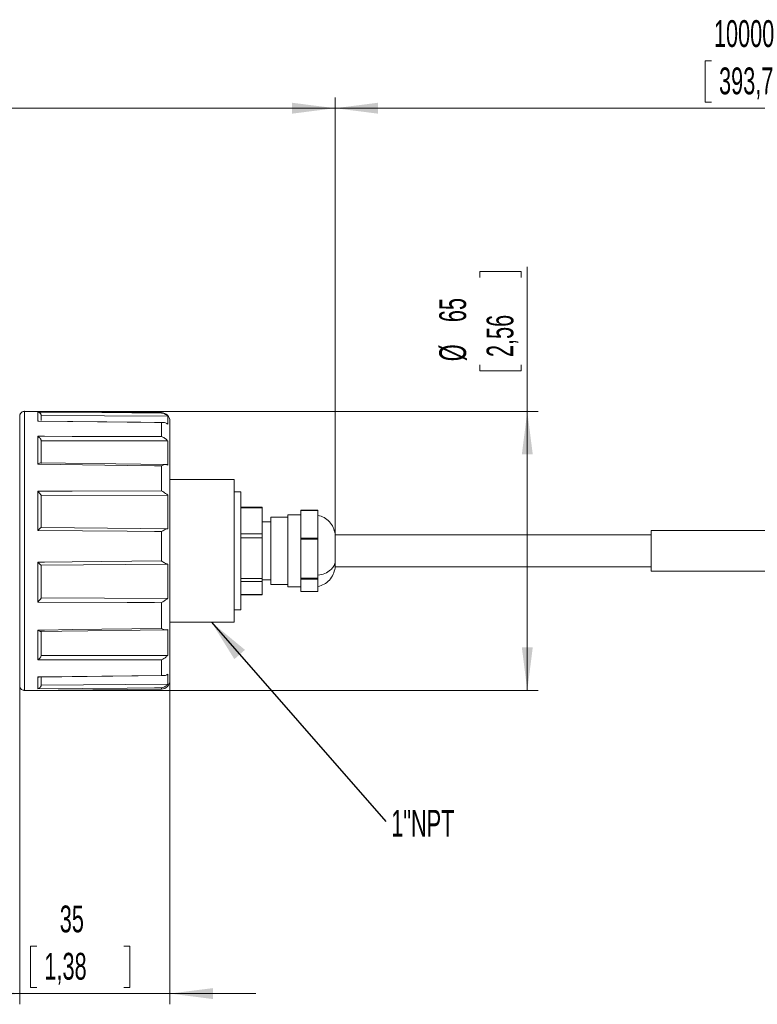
# Model space of a CAD drawing. Header units: millimetres. Extents: x 0 to 420, y 0 to 297.
# Tile 3 of 6: x 208 to 276, y 148 to 240. Entities that reach past the tile are written whole.
import ezdxf

# ---------------------------------------------------------------- set-up
doc = ezdxf.new("R2010")
doc.units = ezdxf.units.MM
doc.header["$PDSIZE"] = -1
doc.styles.add('SLDTEXTSTYLE1', font='TXT', dxfattribs={"width": 0.605})
doc.dimstyles.new('SLDDIMSTYLE0', dxfattribs={"dimtxt": 2.5, "dimasz": 4, "dimexe": 0, "dimexo": 0.0625, "dimtad": 1, "dimdec": 1, "dimlfac": 2.5, "dimrnd": 1e-09, "dimzin": 12, "dimdsep": 46, "dimtxsty": 'SLDTEXTSTYLE1', "dimsah": 1, "dimcen": 0.09, "dimadec": 0, "dimazin": 3, "dimtfac": 1, "dimtdec": 1, "dimtmove": 0, "dimatfit": 0, "dimfxl": 0, "dimfrac": 2, "dimtolj": 1, "dimtzin": 12, "dimarcsym": 0})
doc.dimstyles.new('SLDDIMSTYLE1', dxfattribs={"dimtxt": 2.5, "dimasz": 4, "dimexe": 0, "dimexo": 0.0625, "dimtad": 1, "dimdec": 1, "dimlfac": 2.5, "dimrnd": 1e-09, "dimzin": 12, "dimdsep": 46, "dimtxsty": 'SLDTEXTSTYLE1', "dimsah": 1, "dimcen": 0.09, "dimadec": 0, "dimazin": 3, "dimtfac": 1, "dimtdec": 1, "dimtofl": 0, "dimtmove": 0, "dimatfit": 3, "dimfxl": 0, "dimfrac": 2, "dimtolj": 1, "dimtzin": 12, "dimarcsym": 0})
doc.dimstyles.new('SLDDIMSTYLE3', dxfattribs={"dimtxt": 2.5, "dimasz": 4, "dimexe": 0, "dimexo": 0.0625, "dimtad": 1, "dimdec": 1, "dimlfac": 2.5, "dimrnd": 1e-09, "dimzin": 12, "dimdsep": 46, "dimtxsty": 'SLDTEXTSTYLE1', "dimsah": 1, "dimcen": 0.09, "dimadec": 0, "dimazin": 3, "dimtfac": 1, "dimtdec": 1, "dimtofl": 0, "dimtmove": 0, "dimatfit": 3, "dimfxl": 0, "dimfrac": 2, "dimtolj": 1, "dimtzin": 12, "dimarcsym": 0})
doc.dimstyles.new('SLDDIMSTYLE4', dxfattribs={"dimtxt": 2.5, "dimasz": 4, "dimexe": 0, "dimexo": 0.0625, "dimtad": 1, "dimdec": 0, "dimlfac": 2.5, "dimrnd": 1e-09, "dimzin": 12, "dimdsep": 46, "dimtxsty": 'SLDTEXTSTYLE1', "dimsah": 1, "dimcen": 0.09, "dimadec": 0, "dimazin": 3, "dimtfac": 1, "dimtdec": 1, "dimtofl": 0, "dimtmove": 0, "dimatfit": 3, "dimfxl": 0, "dimfrac": 2, "dimtolj": 1, "dimtzin": 12, "dimarcsym": 0})
doc.dimstyles.new('SLDDIMSTYLE5', dxfattribs={"dimtxt": 0.18, "dimasz": 4, "dimexe": 0, "dimexo": 0.0625, "dimgap": 0, "dimtad": 0, "dimtih": 1, "dimtoh": 1, "dimdec": 0, "dimrnd": 1e-09, "dimzin": 0, "dimdsep": 46, "dimtxsty": 'Standard', "dimsah": 1, "dimcen": 0.09, "dimadec": 0, "dimazin": 0, "dimtfac": 4, "dimtdec": 0, "dimtofl": 0, "dimtmove": 0, "dimatfit": 3, "dimfxl": 0, "dimfrac": 2, "dimtolj": 1, "dimtzin": 0, "dimarcsym": 0})

# ---------------------------------------------------------------- blocks, each defined once
blk = doc.blocks.new('_D')
at = {"color": 7, "linetype": 'Continuous', "lineweight": 0}
for p, q in [((207.519, 178.527), (207.519, 148.268)), ((221.519, 178.442), (221.519, 148.268)), ((209.104, 153.677), (208.531, 153.677)), ((208.531, 153.677), (208.531, 149.841)), ((217.22, 153.677), (217.793, 153.677)), ((217.793, 153.677), (217.793, 149.841)), ((208.531, 149.841), (209.104, 149.841)), ((217.793, 149.841), (217.22, 149.841)), ((207.519, 149.268), (199.519, 149.268)), ((207.519, 149.268), (221.519, 149.268)), ((221.519, 149.268), (229.519, 149.268))]:
    blk.add_line(p, q, dxfattribs=at)
for points in [[(207.519, 149.268), (203.519, 149.776), (203.519, 148.76)], [(221.519, 149.268), (225.519, 148.76), (225.519, 149.776)]]:
    blk.add_solid(points, dxfattribs=at)
at = {"color": 7, "linetype": 'Continuous', "lineweight": 0, "char_height": 2.5, "attachment_point": 1, "style": 'SLDTEXTSTYLE1'}
for s, insert in [('35', (211.252, 157.473)), ('1,38', (209.82, 153.063))]:
    blk.add_mtext(s, dxfattribs=dict(at, insert=insert))
blk = doc.blocks.new('_D_1')
at = {"color": 7, "linetype": 'Continuous', "lineweight": 0}
for p, q in [((254.825, 203.523), (254.825, 216.995)), ((250.416, 215.992), (250.416, 216.565)), ((250.416, 216.565), (254.253, 216.565)), ((254.253, 216.565), (254.253, 215.992)), ((250.416, 207.876), (250.416, 207.303)), ((254.253, 207.303), (254.253, 207.876)), ((250.416, 207.303), (254.253, 207.303)), ((207.955, 203.523), (255.825, 203.523)), ((254.825, 177.53), (254.825, 203.523)), ((207.955, 177.53), (255.825, 177.53))]:
    blk.add_line(p, q, dxfattribs=at)
for points in [[(254.825, 203.523), (254.317, 199.523), (255.333, 199.523)], [(254.825, 177.53), (255.333, 181.53), (254.317, 181.53)]]:
    blk.add_solid(points, dxfattribs=at)
at = {"color": 7, "linetype": 'Continuous', "lineweight": 0, "char_height": 2.5, "attachment_point": 1, "rotation": 90, "style": 'SLDTEXTSTYLE1'}
for s, insert in [('65', (246.62, 211.847)), ('2,56', (251.03, 208.592)), ('%%c', (246.62, 208.202))]:
    blk.add_mtext(s, dxfattribs=dict(at, insert=insert))
blk = doc.blocks.new('_D_3')
at = {"color": 7, "linetype": 'Continuous', "lineweight": 0}
for p, q in [((271.978, 236.195), (271.405, 236.195)), ((271.405, 236.195), (271.405, 232.358)), ((282.004, 236.195), (282.577, 236.195)), ((282.577, 236.195), (282.577, 232.358)), ((236.905, 192.127), (236.905, 232.785)), ((271.405, 232.358), (271.978, 232.358)), ((282.577, 232.358), (282.004, 232.358)), ((332.72, 192.627), (332.72, 232.785)), ((236.905, 231.785), (332.72, 231.785))]:
    blk.add_line(p, q, dxfattribs=at)
for points in [[(236.905, 231.785), (240.905, 231.277), (240.905, 232.293)], [(332.72, 231.785), (328.72, 232.293), (328.72, 231.277)]]:
    blk.add_solid(points, dxfattribs=at)
at = {"color": 7, "linetype": 'Continuous', "lineweight": 0, "char_height": 2.5, "attachment_point": 1, "style": 'SLDTEXTSTYLE1'}
for s, insert in [('10000', (272.216, 239.991)), ('393,7', (272.694, 235.581))]:
    blk.add_mtext(s, dxfattribs=dict(at, insert=insert))
blk = doc.blocks.new('_D_4')
at = {"color": 7, "linetype": 'Continuous', "lineweight": 0}
for p, q in [((173.409, 236.195), (172.836, 236.195)), ((172.836, 236.195), (172.836, 232.358)), ((181.525, 236.195), (182.098, 236.195)), ((182.098, 236.195), (182.098, 232.358)), ((108.159, 182.127), (108.159, 232.785)), ((172.836, 232.358), (173.409, 232.358)), ((182.098, 232.358), (181.525, 232.358)), ((236.905, 192.127), (236.905, 232.785)), ((108.159, 231.785), (236.905, 231.785))]:
    blk.add_line(p, q, dxfattribs=at)
for points in [[(108.159, 231.785), (112.159, 231.277), (112.159, 232.293)], [(236.905, 231.785), (232.905, 232.293), (232.905, 231.277)]]:
    blk.add_solid(points, dxfattribs=at)
at = {"color": 7, "linetype": 'Continuous', "lineweight": 0, "char_height": 2.5, "attachment_point": 1, "style": 'SLDTEXTSTYLE1'}
for s, insert in [('322', (174.602, 239.991)), ('12,7', (174.125, 235.581))]:
    blk.add_mtext(s, dxfattribs=dict(at, insert=insert))
blk = doc.blocks.new('SW_NOTE_9')
at = {"color": 0, "linetype": 'Continuous', "lineweight": 0, "insert": (0.511, 1.073), "char_height": 2.5, "attachment_point": 1, "style": 'SLDTEXTSTYLE1'}
blk.add_mtext('1"NPT', dxfattribs=at)

msp = doc.modelspace()

# ---------------------------------------------------------------- linework, layer by layer
at = {"color": 7, "linetype": 'Continuous', "lineweight": 15}
for p, q in [((220.726, 203.411), (207.915, 203.523)), ((209.204, 202.605), (209.204, 203.469)), ((209.519, 202.676), (209.519, 203.16)), ((209.519, 203.16), (221.33, 203.068)), ((221.33, 202.324), (221.33, 203.068)), ((220.726, 201.186), (220.726, 202.473)), ((221.519, 202.611), (221.519, 181.194)), ((209.204, 198.603), (209.204, 201.21)), ((209.519, 198.673), (209.519, 200.797)), ((209.519, 200.797), (221.33, 200.773)), ((221.33, 198.528), (221.33, 200.773)), ((220.726, 196.139), (220.726, 198.459)), ((227.519, 197.173), (221.519, 197.173)), ((227.519, 197.173), (227.519, 183.881)), ((209.204, 192.437), (209.204, 196.088)), ((209.519, 195.681), (221.33, 195.733)), ((209.519, 192.707), (209.519, 195.681)), ((221.33, 192.589), (221.33, 195.733)), ((228.119, 196.027), (227.519, 196.027)), ((228.119, 196.027), (228.119, 185.027)), ((230.119, 194.614), (228.119, 194.614)), ((230.119, 194.614), (230.119, 194.527)), ((230.119, 194.527), (228.119, 194.527)), ((230.119, 194.527), (230.119, 192.128)), ((232.519, 193.673), (230.919, 193.673)), ((230.919, 187.38), (230.919, 193.673)), ((233.719, 193.887), (232.519, 193.887)), ((232.519, 188.227), (232.519, 193.887)), ((235.319, 194.316), (233.719, 194.316)), ((233.719, 194.283), (233.719, 194.316)), ((233.719, 194.283), (235.319, 194.283)), ((233.719, 191.727), (233.719, 194.283)), ((235.319, 194.316), (235.319, 194.283)), ((235.319, 194.283), (235.319, 191.727)), ((230.919, 193.227), (230.119, 193.227)), ((220.726, 189.588), (220.726, 192.319)), ((228.119, 192.128), (230.119, 192.128)), ((230.119, 192.128), (230.119, 191.744)), ((236.905, 189.431), (236.905, 192.126)), ((266.36, 192.027), (236.905, 192.027)), ((294.36, 192.427), (266.36, 192.427)), ((266.36, 190.191), (266.36, 192.427)), ((230.119, 191.744), (228.119, 191.744)), ((230.119, 191.744), (230.119, 187.968)), ((235.319, 191.727), (233.719, 191.727)), ((233.719, 191.727), (233.719, 191.61)), ((233.719, 191.61), (235.319, 191.61)), ((233.719, 190.104), (233.719, 191.61)), ((235.319, 191.727), (235.319, 191.61)), ((235.319, 191.61), (235.319, 187.989)), ((233.719, 190.104), (233.719, 189.281)), ((266.36, 188.627), (266.36, 190.191)), ((209.204, 185.759), (209.204, 189.476)), ((209.519, 189.185), (221.33, 189.297)), ((209.519, 186.157), (209.519, 189.185)), ((221.33, 186.096), (221.33, 189.297)), ((233.719, 187.989), (233.719, 189.281)), ((236.905, 188.927), (236.905, 189.431)), ((232.519, 187.167), (232.519, 188.227)), ((236.905, 189.027), (266.36, 189.027)), ((266.36, 188.627), (294.36, 188.627)), ((228.119, 187.968), (230.119, 187.968)), ((230.119, 187.659), (228.119, 187.659)), ((230.119, 187.968), (230.119, 187.659)), ((230.119, 187.827), (230.919, 187.827)), ((230.119, 187.659), (230.119, 186.459)), ((230.919, 187.38), (232.519, 187.38)), ((235.319, 187.989), (233.719, 187.989)), ((233.719, 187.905), (233.719, 187.989)), ((233.719, 187.905), (235.319, 187.905)), ((233.719, 187.491), (233.719, 187.905)), ((233.719, 187.491), (233.719, 187.226)), ((233.719, 187.226), (233.719, 186.743)), ((235.319, 187.989), (235.319, 187.905)), ((235.319, 187.905), (235.319, 186.743)), ((228.119, 186.459), (230.119, 186.459)), ((228.119, 186.439), (230.119, 186.439)), ((230.119, 186.459), (230.119, 186.439)), ((232.519, 187.167), (233.719, 187.167)), ((233.719, 186.743), (235.319, 186.743)), ((233.719, 186.743), (233.719, 186.737)), ((233.719, 186.737), (235.319, 186.737)), ((235.319, 186.743), (235.319, 186.737)), ((209.519, 186.157), (221.33, 186.096)), ((220.726, 183.288), (220.726, 185.699)), ((227.519, 185.027), (228.119, 185.027)), ((221.519, 183.881), (227.519, 183.881)), ((209.204, 180.359), (209.204, 183.145)), ((209.519, 180.777), (209.519, 183.048)), ((221.33, 180.791), (221.33, 183.191)), ((209.519, 180.777), (221.33, 180.791)), ((221.519, 181.194), (221.519, 178.442)), ((220.726, 178.928), (220.726, 180.373)), ((221.33, 178.095), (221.33, 179.051)), ((209.204, 177.683), (209.204, 178.792)), ((209.519, 178.01), (209.519, 178.764)), ((209.519, 178.01), (221.33, 178.095)), ((207.915, 177.53), (220.726, 177.642))]:
    msp.add_line(p, q, dxfattribs=at)
at = {"color": 8, "linetype": 'Continuous', "lineweight": 15}
for p, q in [((220.726, 203.377), (220.726, 203.411)), ((220.726, 177.642), (220.726, 177.767))]:
    msp.add_line(p, q, dxfattribs=at)
at = {"color": 7, "linetype": 'Continuous', "lineweight": 15, "flags": 128}
for points in [[(209.204, 203.469), (209.845, 203.464), (212.407, 203.444), (220.726, 203.377)], [(220.726, 202.473), (220.086, 202.48), (217.524, 202.51), (209.204, 202.605)], [(220.913, 202.494), (218.801, 202.518), (209.318, 202.626)], [(209.204, 201.21), (209.845, 201.209), (212.407, 201.203), (220.726, 201.186)], [(220.726, 198.459), (220.086, 198.467), (217.524, 198.499), (209.204, 198.603)], [(221.142, 198.577), (218.801, 198.606), (209.452, 198.721)], [(209.204, 196.088), (209.845, 196.091), (212.407, 196.102), (220.726, 196.139)], [(220.726, 192.319), (220.086, 192.326), (217.524, 192.352), (209.204, 192.437)], [(221.324, 192.589), (218.8, 192.614), (209.517, 192.707)], [(209.204, 189.476), (209.845, 189.482), (212.407, 189.507), (220.726, 189.588)], [(220.726, 185.699), (220.086, 185.703), (217.524, 185.716), (209.204, 185.759)], [(209.204, 183.145), (209.845, 183.153), (212.407, 183.185), (220.726, 183.288)], [(209.463, 183.01), (211.441, 183.034), (221.17, 183.154)], [(220.726, 180.373), (220.086, 180.372), (217.524, 180.369), (209.204, 180.359)], [(209.204, 178.792), (209.845, 178.8), (212.407, 178.83), (220.726, 178.928)], [(209.339, 178.763), (211.441, 178.788), (220.945, 178.899)], [(220.726, 177.767), (220.086, 177.762), (217.524, 177.744), (209.204, 177.683)]]:
    msp.add_lwpolyline(points, dxfattribs=at)
at = {"color": 7, "linetype": 'Continuous', "lineweight": 15}
for centre, start, end in [((220.719, 202.611), 0, 89.5), ((220.719, 178.442), 270.5, 0)]:
    msp.add_arc(centre, 0.8, start, end, dxfattribs=at)
for points, knots in [([(207.955, 203.523), (207.915, 203.52), (207.828, 203.514), (207.683, 203.442), (207.58, 203.325), (207.528, 203.198), (207.522, 203.126), (207.519, 203.09)], [0, 0, 0, 0, 0.201746, 0.435977, 0.705119, 0.850859, 1, 1, 1, 1]), ([(207.52, 203.091), (207.519, 203.087), (207.519, 203.079), (207.519, 202.9), (207.519, 202.667), (207.519, 202.42), (207.519, 202.161), (207.519, 201.666), (207.519, 200.781), (207.519, 199.317), (207.519, 197.572), (207.519, 195.607), (207.519, 193.479), (207.519, 191.26), (207.519, 189.017), (207.519, 186.821), (207.519, 184.743), (207.519, 182.847), (207.519, 181.209), (207.519, 180.178), (207.519, 179.577), (207.519, 179.224), (207.519, 178.841), (207.519, 178.444), (207.519, 178.09), (207.519, 178.01), (207.519, 177.966)], [0, 0, 0, 0, 0.030814, 0.063335, 0.089292, 0.10895, 0.127136, 0.145662, 0.20257, 0.259637, 0.316721, 0.373794, 0.430872, 0.487953, 0.545023, 0.602109, 0.659175, 0.716263, 0.773328, 0.828865, 0.845787, 0.862997, 0.886518, 0.917197, 0.955032, 1, 1, 1, 1]), ([(209.519, 203.16), (209.513, 203.191), (209.5, 203.252), (209.447, 203.34), (209.362, 203.423), (209.273, 203.46), (209.217, 203.468), (209.205, 203.469), (209.204, 203.469)], [0, 0, 0, 0, 0.164753, 0.328356, 0.577905, 0.910923, 0.995964, 1, 1, 1, 1]), ([(220.726, 203.377), (220.727, 203.377), (220.825, 203.372), (220.994, 203.33), (221.198, 203.208), (221.293, 203.107), (221.33, 203.068)], [0, 0, 0, 0, 0.0047034, 0.4538515, 0.7871597, 1, 1, 1, 1]), ([(209.318, 202.619), (209.292, 202.62), (209.256, 202.623), (209.217, 202.61), (209.205, 202.605), (209.204, 202.605)], [0, 0, 0, 0, 0.692642, 0.986073, 1, 1, 1, 1]), ([(221.33, 202.324), (221.293, 202.356), (221.198, 202.44), (220.994, 202.503), (220.825, 202.495), (220.727, 202.473), (220.726, 202.473)], [0, 0, 0, 0, 0.212839, 0.546148, 0.995297, 1, 1, 1, 1]), ([(209.519, 200.797), (209.513, 200.825), (209.5, 200.882), (209.447, 200.981), (209.362, 201.092), (209.273, 201.167), (209.217, 201.203), (209.205, 201.21), (209.204, 201.21)], [0, 0, 0, 0, 0.164755, 0.328356, 0.577905, 0.910924, 0.995964, 1, 1, 1, 1]), ([(220.726, 201.186), (220.727, 201.186), (220.825, 201.15), (220.994, 201.063), (221.198, 200.906), (221.293, 200.81), (221.33, 200.773)], [0, 0, 0, 0, 0.004704, 0.453851, 0.787161, 1, 1, 1, 1]), ([(209.452, 198.721), (209.425, 198.717), (209.363, 198.708), (209.273, 198.655), (209.217, 198.613), (209.205, 198.604), (209.204, 198.603)], [0, 0, 0, 0, 0.366083, 0.866222, 0.993938, 1, 1, 1, 1]), ([(221.33, 198.528), (221.293, 198.545), (221.198, 198.588), (220.994, 198.57), (220.825, 198.507), (220.727, 198.459), (220.726, 198.459)], [0, 0, 0, 0, 0.21284, 0.546149, 0.995296, 1, 1, 1, 1]), ([(209.519, 195.681), (209.518, 195.685), (209.513, 195.704), (209.491, 195.753), (209.434, 195.84), (209.337, 195.959), (209.253, 196.043), (209.205, 196.087), (209.204, 196.088)], [0, 0, 0, 0, 0.035095, 0.188006, 0.379155, 0.637077, 0.995963, 1, 1, 1, 1]), ([(220.726, 196.139), (220.727, 196.138), (220.825, 196.083), (220.994, 195.972), (221.198, 195.822), (221.293, 195.758), (221.33, 195.733)], [0, 0, 0, 0, 0.0047033, 0.4538514, 0.7871603, 1, 1, 1, 1]), ([(236.905, 192.127), (236.863, 192.326), (236.776, 192.735), (236.412, 193.263), (235.916, 193.669), (235.515, 193.788), (235.319, 193.846)], [0, 0, 0, 0, 0.243802, 0.5, 0.756198, 1, 1, 1, 1]), ([(209.519, 192.707), (209.513, 192.705), (209.5, 192.702), (209.447, 192.662), (209.362, 192.589), (209.273, 192.505), (209.217, 192.45), (209.205, 192.438), (209.204, 192.437)], [0, 0, 0, 0, 0.164755, 0.328357, 0.577906, 0.910923, 0.995964, 1, 1, 1, 1]), ([(221.33, 192.589), (221.293, 192.585), (221.198, 192.576), (220.994, 192.481), (220.825, 192.381), (220.727, 192.32), (220.726, 192.319)], [0, 0, 0, 0, 0.21284, 0.546149, 0.995296, 1, 1, 1, 1]), ([(209.519, 189.185), (209.513, 189.189), (209.5, 189.196), (209.447, 189.242), (209.362, 189.321), (209.273, 189.407), (209.217, 189.463), (209.205, 189.475), (209.204, 189.476)], [0, 0, 0, 0, 0.164753, 0.328356, 0.577905, 0.910923, 0.995964, 1, 1, 1, 1]), ([(220.726, 189.588), (220.727, 189.587), (220.825, 189.526), (220.994, 189.423), (221.198, 189.32), (221.293, 189.304), (221.33, 189.297)], [0, 0, 0, 0, 0.0047034, 0.4538515, 0.7871597, 1, 1, 1, 1]), ([(235.319, 188.254), (235.538, 188.301), (235.988, 188.396), (236.482, 188.708), (236.798, 189.066), (236.87, 189.312), (236.905, 189.431)], [0, 0, 0, 0, 0.273896, 0.561501, 0.786104, 1, 1, 1, 1]), ([(235.319, 187.207), (235.515, 187.265), (235.916, 187.384), (236.412, 187.79), (236.776, 188.318), (236.863, 188.727), (236.905, 188.927)], [0, 0, 0, 0, 0.243802, 0.5, 0.756198, 1, 1, 1, 1]), ([(209.519, 186.157), (209.513, 186.14), (209.5, 186.106), (209.447, 186.027), (209.362, 185.919), (209.273, 185.825), (209.217, 185.771), (209.205, 185.76), (209.204, 185.759)], [0, 0, 0, 0, 0.164755, 0.328356, 0.577905, 0.910923, 0.995964, 1, 1, 1, 1]), ([(221.33, 186.096), (221.293, 186.073), (221.198, 186.015), (220.994, 185.868), (220.825, 185.757), (220.727, 185.7), (220.726, 185.699)], [0, 0, 0, 0, 0.212839, 0.546148, 0.995297, 1, 1, 1, 1]), ([(209.463, 183.012), (209.46, 183.011), (209.436, 183.007), (209.36, 183.037), (209.273, 183.09), (209.217, 183.135), (209.205, 183.145), (209.204, 183.145)], [0, 0, 0, 0, 0.051651, 0.404009, 0.874226, 0.994302, 1, 1, 1, 1]), ([(220.726, 183.288), (220.727, 183.288), (220.825, 183.238), (220.994, 183.169), (221.198, 183.14), (221.293, 183.177), (221.33, 183.191)], [0, 0, 0, 0, 0.004704, 0.453851, 0.787161, 1, 1, 1, 1]), ([(221.33, 180.791), (221.293, 180.755), (221.198, 180.662), (220.994, 180.504), (220.825, 180.412), (220.727, 180.373), (220.726, 180.373)], [0, 0, 0, 0, 0.21284, 0.546149, 0.995296, 1, 1, 1, 1]), ([(209.519, 180.777), (209.513, 180.75), (209.5, 180.695), (209.447, 180.597), (209.362, 180.484), (209.273, 180.405), (209.217, 180.367), (209.205, 180.359), (209.204, 180.359)], [0, 0, 0, 0, 0.1647556, 0.3283561, 0.5779052, 0.9109236, 0.9959636, 1, 1, 1, 1]), ([(220.726, 178.928), (220.727, 178.928), (220.825, 178.902), (220.994, 178.887), (221.198, 178.94), (221.293, 179.02), (221.33, 179.051)], [0, 0, 0, 0, 0.0047033, 0.4538514, 0.7871603, 1, 1, 1, 1]), ([(209.339, 178.765), (209.295, 178.769), (209.251, 178.773), (209.205, 178.792), (209.204, 178.792)], [0, 0, 0, 0, 0.9881909, 1, 1, 1, 1]), ([(221.33, 178.095), (221.293, 178.055), (221.198, 177.953), (220.994, 177.825), (220.825, 177.777), (220.727, 177.767), (220.726, 177.767)], [0, 0, 0, 0, 0.21284, 0.546149, 0.995296, 1, 1, 1, 1]), ([(207.519, 177.963), (207.522, 177.927), (207.528, 177.855), (207.58, 177.728), (207.683, 177.611), (207.828, 177.539), (207.915, 177.533), (207.955, 177.53)], [0, 0, 0, 0, 0.149141, 0.294881, 0.564023, 0.798254, 1, 1, 1, 1]), ([(209.519, 178.01), (209.513, 177.98), (209.5, 177.918), (209.447, 177.827), (209.362, 177.74), (209.273, 177.697), (209.217, 177.685), (209.205, 177.683), (209.204, 177.683)], [0, 0, 0, 0, 0.164755, 0.328357, 0.577906, 0.910923, 0.995964, 1, 1, 1, 1])]:
    msp.add_open_spline(points, degree=3, knots=knots, dxfattribs=at)
at = {"color": 8, "linetype": 'Continuous', "lineweight": 15}
for points, knots in [([(207.955, 203.488), (207.955, 203.468), (207.955, 203.426), (207.955, 202.762), (207.955, 201.641), (207.955, 200.078), (207.955, 198.152), (207.955, 195.932), (207.955, 193.504), (207.955, 190.963), (207.955, 188.403), (207.955, 185.931), (207.955, 183.611), (207.955, 182.302), (207.955, 181.648)], [0, 0, 0, 0, 0.0702, 0.154728, 0.239255, 0.323782, 0.408309, 0.492837, 0.577364, 0.661891, 0.746418, 0.830946, 0.915473, 1, 1, 1, 1]), ([(207.955, 181.648), (207.955, 181.061), (207.955, 179.886), (207.955, 178.612), (207.955, 177.818), (207.955, 177.477), (207.955, 177.554), (207.955, 177.566)], [0, 0, 0, 0, 0.239837, 0.479674, 0.719512, 0.959349, 1, 1, 1, 1])]:
    msp.add_open_spline(points, degree=3, knots=knots, dxfattribs=at)
at = {"color": 7, "linetype": 'Continuous', "lineweight": 0}
for p in [(207.955, 203.523), (207.955, 177.53)]:
    msp.add_point(p, dxfattribs=at)

# ---------------------------------------------------------------- block references
msp.add_blockref('SW_NOTE_9', (241.633, 165.316), dxfattribs=at)

# ---------------------------------------------------------------- dimensions: what is measured, and where the dimension line sits
for base, p1, p2, dimstyle, picture, middle in [((236.905, 231.785), (108.159, 182.127), (236.905, 192.127), 'SLDDIMSTYLE4', '_D_4', (177.467, 231.785)), ((332.72, 231.785), (236.905, 192.127), (332.72, 192.627), 'SLDDIMSTYLE3', '_D_3', (276.991, 231.785)), ((221.519, 149.268), (207.519, 178.527), (221.519, 178.442), 'SLDDIMSTYLE0', '_D', (213.162, 149.268))]:
    dim = msp.add_linear_dim(base=base, p1=p1, p2=p2, dimstyle=dimstyle, dxfattribs=at)
    dim.commit()
    dim.dimension.update_dxf_attribs({"geometry": picture, "text_midpoint": middle, "dimtype": 160})
dim = msp.add_linear_dim(base=(254.825, 203.523), p1=(207.955, 177.53), p2=(207.955, 203.523), angle=90, text='%%c<>', dimstyle='SLDDIMSTYLE1', dxfattribs=at)
dim.commit()
dim.dimension.update_dxf_attribs({"geometry": '_D_1', "text_midpoint": (254.825, 211.934), "dimtype": 160})

# ---------------------------------------------------------------- leaders
msp.add_leader([(225.386, 183.881), (241.633, 165.316)], dimstyle='SLDDIMSTYLE5', dxfattribs=at)

doc.saveas('drawing.dxf')
